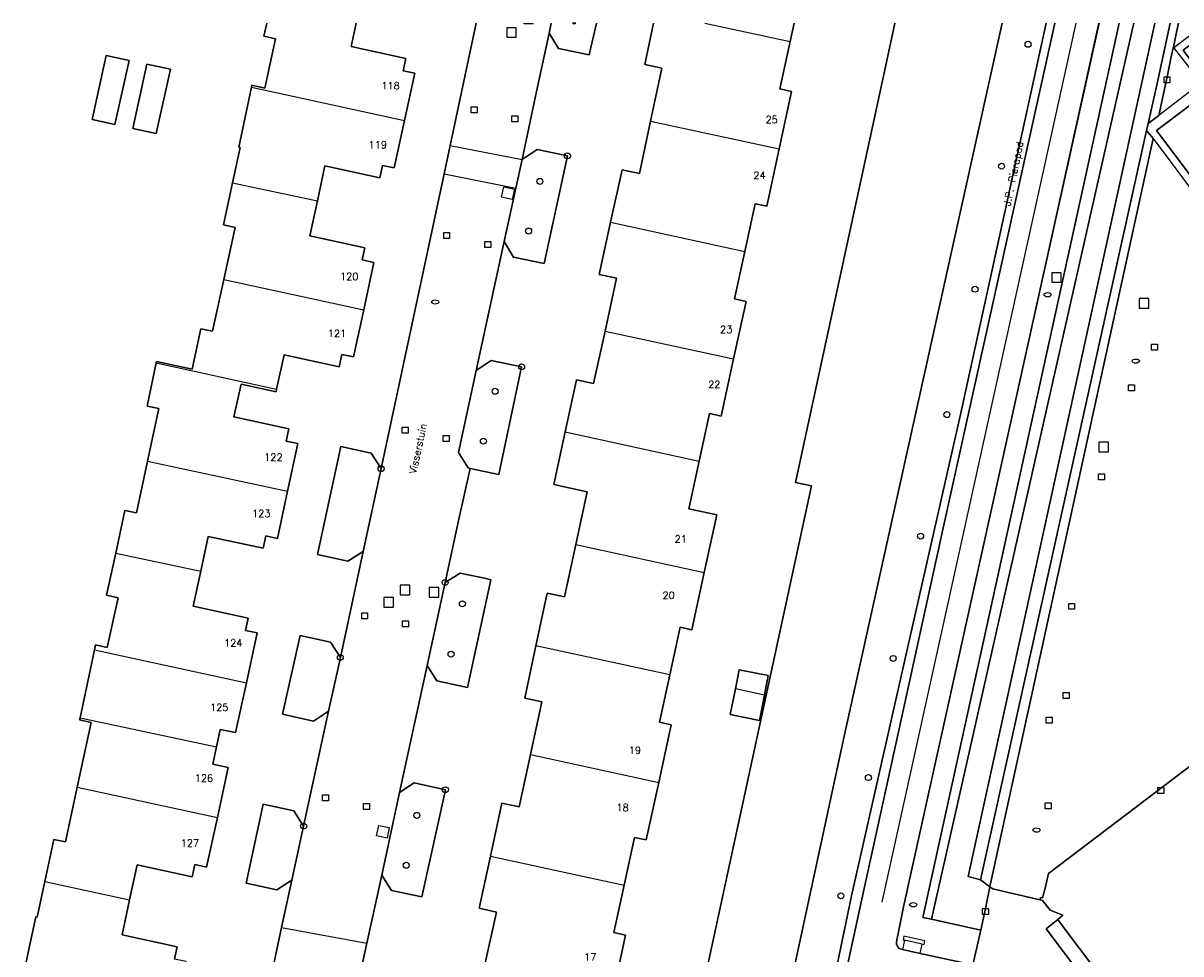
# Model space of a CAD drawing. Header units: metres. Extents: x 108000 to 109000, y 423000 to 423600.
# Tile 47 of 88: x 108437 to 108534, y 423522 to 423600. Entities that reach past the tile are written whole.
import ezdxf

# ---------------------------------------------------------------- set-up
doc = ezdxf.new("R2010")
doc.units = ezdxf.units.M
doc.header["$MEASUREMENT"] = 0
for name, color, linetype in [('brandkraan _ -put', 10, 'Continuous'), ('Erf', 10, 'Continuous'), ('Fietspad', 10, 'Continuous'), ('gesloten verharding', 10, 'Continuous'), ('groenvoorziening', 10, 'Continuous'), ('Hek', 10, 'Continuous'), ('Huisnummers', 10, 'Continuous'), ('inspectie- _rioolput', 10, 'Continuous'), ('kolk', 10, 'Continuous'), ('loofbos', 10, 'Continuous'), ('oever_ slootkant', 10, 'Continuous'), ('onverhard', 10, 'Continuous'), ('open verharding', 10, 'Continuous'), ('Openbare_ruimtenaam', 10, 'Continuous'), ('pand', 10, 'Continuous'), ('vegetatieobject', 10, 'Continuous'), ('Voetpad', 10, 'Continuous'), ('waterleidingput', 10, 'Continuous'), ('waterloop_ sloot', 10, 'Continuous'), ('Wegmarkering', 10, 'Continuous'), ('Woonerf', 10, 'Continuous')]:
    doc.layers.add(name, color=color, linetype=linetype)
doc.styles.get("Standard").update_dxf_attribs({"font": 'txt.shx'})

# ---------------------------------------------------------------- blocks, each defined once
blk = doc.blocks.new('308_ACAD_1_FMEBLOCK35')
at = {"layer": 'open verharding', "color": 255}
for points in [[(-22.875, 5.43), (-15.099, -4.941), (-3.163, 4.065), (11.293, -15.095), (22.875, -6.533), (22.193, -5.623), (9.959, 10.704), (6.638, 15.095)], [(-18.389, 15.095), (-21.144, 13.027), (-20.985, 12.827), (-18.834, 10.108), (-19.231, 9.802), (-22.387, 7.374)]]:
    blk.add_lwpolyline(points, dxfattribs=at)
blk = doc.blocks.new('308_ACAD_1_FMEBLOCK48')
at = {"layer": 'Erf', "color": 52, "true_color": 0xd2d200}
for points in [[(4.19, 72.804), (3.599, 70.141), (1.032, 70.683), (0.229, 71.974), (-0.909, 66.694), (-2.033, 61.382), (-0.759, 62.233), (1.766, 61.687), (-0.172, 52.666), (-2.735, 53.209), (-3.536, 54.526), (-5.871, 43.714), (-4.615, 44.561), (-2.065, 44.026), (-3.982, 35.002), (-6.384, 35.521), (-7.325, 31.274), (-8.477, 25.958), (-7.206, 26.749), (-5.164, 26.318), (-4.642, 26.184), (-6.612, 17.158), (-9.168, 17.723), (-9.993, 19), (-12.289, 8.367), (-11.056, 9.179), (-8.457, 8.604), (-10.437, -0.369), (-12.976, 0.169), (-13.785, 1.446), (-15.028, -4.237), (-16.126, -9.253)], [(-1.776, -70.047), (-1.219, -67.484), (-1.056, -66.732), (1.799, -53.577), (3.714, -44.839), (1.049, -44.254), (1.479, -42.294), (4.144, -42.878), (5.661, -35.954), (6.987, -36.234), (22.225, 34.053), (20.882, 34.347), (28.491, 69.541), (29.195, 72.804)]]:
    blk.add_lwpolyline(points, dxfattribs=at)
blk = doc.blocks.new('308_ACAD_1_FMEBLOCK49')
at = {"layer": 'Erf', "color": 52, "true_color": 0xd2d200}
for points in [[(21.044, 71.203), (20.715, 69.673), (19.862, 65.698), (20.841, 65.488), (19.801, 60.678), (18.761, 55.869), (17.784, 56.082), (16.911, 52.076), (16.046, 48.109), (17.023, 47.896), (15.986, 43.095), (14.948, 38.291), (13.971, 38.505), (13.098, 34.514), (12.226, 30.529), (14.572, 30.016), (13.525, 25.204), (12.479, 20.396), (11.504, 20.607), (10.644, 16.631), (9.783, 12.653), (10.758, 12.442), (9.711, 7.623), (8.665, 2.805), (7.688, 3.017), (6.821, -0.984), (5.961, -4.952), (6.938, -5.164), (5.892, -9.972)], [(-4.854, -7.634), (-3.889, -3.234), (-5.331, -2.918), (-4.389, 1.445), (-3.43, 5.884), (-1.986, 5.569), (-1.03, 9.956), (-0.068, 14.369), (-1.512, 14.684), (-0.573, 19.057), (0.372, 23.461), (1.817, 23.147), (2.771, 27.542), (3.731, 31.964), (0.919, 32.574), (1.87, 36.971), (2.813, 41.332), (4.26, 41.018), (5.216, 45.422), (6.173, 49.834), (4.726, 50.148), (5.681, 54.524), (6.641, 58.922), (8.088, 58.611), (9.033, 63.007)], [(9.033, 63.007), (9.985, 67.431), (8.538, 67.742), (9.282, 71.203)]]:
    blk.add_lwpolyline(points, dxfattribs=at)
blk = doc.blocks.new('308_ACAD_1_FMEBLOCK54')
at = {"layer": 'Erf', "color": 52, "true_color": 0xd2d200}
for points in [[(-11.912, -10.995), (-10.852, -6.048), (-10.733, -6.065), (-10.098, -3.1), (-9.34, 0.435), (-8.365, 0.225), (-7.377, 4.821), (-6.214, 10.229), (-7.189, 10.439), (-7.15, 10.622), (-5.938, 16.318), (-5.851, 16.729), (-4.874, 16.51), (-3.944, 20.662), (-4.921, 20.881), (-4.163, 24.422), (-3.399, 27.988), (-2.422, 27.777), (-1.484, 32.128), (-0.538, 36.513), (-1.515, 36.724), (-0.766, 40.34), (-0.743, 40.45), (2.253, 39.829), (2.983, 43.206), (3.956, 42.996), (4.893, 47.334), (5.836, 51.697), (4.862, 51.907), (5.624, 55.434), (6.261, 58.379), (6.144, 58.404), (7.219, 63.422), (7.256, 63.595), (8.331, 63.361), (9.23, 67.497), (8.252, 67.71), (8.488, 68.796)], [(15.974, 68.796), (15.55, 66.829), (20.142, 65.839), (19.922, 64.817), (20.895, 64.607), (20.032, 60.637), (19.17, 56.67), (18.194, 56.879), (17.974, 55.854), (13.367, 56.842), (12.739, 53.909), (12.11, 50.976), (16.717, 49.988), (16.497, 48.963), (17.473, 48.754), (16.617, 44.799), (15.762, 40.845), (14.776, 41.059), (14.551, 40.023), (9.953, 41.032), (9.322, 38.156), (9.269, 37.915), (6.346, 38.557), (5.747, 35.829), (10.345, 34.82), (10.121, 33.797), (11.095, 33.583), (10.243, 29.613), (9.392, 25.643), (8.416, 25.853), (8.195, 24.828), (3.588, 25.819), (2.958, 22.89), (2.328, 19.962), (6.935, 18.971), (6.715, 17.946), (7.691, 17.736), (6.785, 13.558), (5.878, 9.38), (4.603, 9.651), (4.292, 8.188), (3.982, 6.731), (5.257, 6.46), (4.353, 2.282), (3.448, -1.896), (2.475, -1.676), (2.244, -2.697), (-2.363, -1.703), (-2.995, -4.632), (-3.626, -7.56), (0.981, -8.553), (0.76, -9.578)]]:
    blk.add_lwpolyline(points, dxfattribs=at)
blk = doc.blocks.new('308_ACAD_1_FMEBLOCK73')
at = {"layer": 'Voetpad', "color": 255}
for points in [[(7.631, 39.436), (2.977, 18.408), (-8.745, -34.558), (-9.332, -37.488), (-9.33, -37.703), (-9.249, -37.898), (-9.103, -38.05), (-8.818, -38.149)], [(-7.348, -38.477), (-2.937, -39.437), (-2.277, -36.528), (-6.396, -35.614), (-7.127, -35.452), (9.332, 39.436)]]:
    blk.add_lwpolyline(points, dxfattribs=at)

msp = doc.modelspace()

# ---------------------------------------------------------------- linework, layer by layer
at = {"layer": 'brandkraan _ -put', "color": 5}
for centre in [(108471.869, 423576.654), (108523.161, 423577.255), (108530.543, 423571.698), (108522.235, 423532.423), (108511.905, 423526.17)]:
    msp.add_ellipse(centre, major_axis=(0.3, 0), ratio=0.583333, dxfattribs=at)
at = {"layer": 'Erf', "color": 52, "true_color": 0xd2d200}
for points in [[(108457.953, 423519.392), (108459.002, 423524.257), (108459.86, 423528.239), (108458.6, 423527.425), (108456.042, 423527.974), (108457.465, 423534.588), (108460.016, 423534.042), (108460.843, 423532.754), (108462.939, 423542.376), (108461.666, 423541.539), (108459.079, 423542.126), (108460.54, 423548.717), (108463.094, 423548.166), (108463.918, 423546.877), (108465.826, 423555.759), (108464.56, 423554.941), (108462.006, 423555.512), (108463.946, 423564.534), (108466.501, 423563.976), (108467.331, 423562.695), (108472.609, 423587.382), (108473.118, 423589.766), (108475.306, 423600)], [(108444.304, 423597.3), (108446.219, 423596.882), (108445.044, 423591.507), (108443.129, 423591.925), (108444.304, 423597.3)], [(108449.679, 423596.144), (108448.5, 423590.751), (108446.529, 423591.182), (108447.704, 423596.557), (108449.679, 423596.144)], [(108497.009, 423544.241), (108497.328, 423545.849), (108499.762, 423545.366), (108499.434, 423543.716), (108499.017, 423541.611), (108496.584, 423542.094), (108497.009, 423544.241)]]:
    msp.add_lwpolyline(points, dxfattribs=at)
at = {"layer": 'Fietspad', "color": 255}
for points in [[(108523.752, 423600), (108514.433, 423557.842), (108507.586, 423526.639), (108504.885, 423514.161), (108499.105, 423486.663), (108492.716, 423456.397), (108491.587, 423451.046), (108495.131, 423450.288)], [(108516.53, 423519.43), (108516.896, 423521.127), (108512.485, 423522.087), (108511.614, 423522.281), (108511.015, 423522.415), (108510.73, 423522.514), (108510.584, 423522.666), (108510.503, 423522.861), (108510.501, 423523.076), (108511.088, 423526.006), (108522.81, 423578.972), (108527.463, 423600)]]:
    msp.add_lwpolyline(points, dxfattribs=at)
at = {"layer": 'gesloten verharding', "color": 255}
for points in [[(108522.522, 423526.586), (108522.155, 423526.67), (108521.567, 423526.804), (108520.709, 423527.001), (108519.851, 423527.197), (108518.565, 423527.492), (108518.318, 423527.679), (108518.253, 423527.382), (108517.956, 423525.865), (108517.556, 423524.036), (108516.896, 423521.127)], [(108535.212, 423507.934), (108533.687, 423509.965), (108531.909, 423512.334), (108527.381, 423518.366), (108523.029, 423524.164), (108524.017, 423524.922), (108524.428, 423525.3), (108523.871, 423525.523), (108523.382, 423525.718), (108522.725, 423526.539), (108522.522, 423526.586)]]:
    msp.add_lwpolyline(points, dxfattribs=at)
at = {"layer": 'groenvoorziening', "color": 3}
for points in [[(108523.037, 423600), (108515.875, 423567.214), (108511.226, 423546.798), (108506.745, 423526.919), (108502.479, 423506.477), (108496.067, 423476.075), (108491.713, 423458.707), (108491.45, 423458.239), (108491.064, 423457.7), (108490.616, 423457.211), (108490.094, 423456.768), (108490.701, 423454.286), (108491.209, 423456.736), (108492.716, 423456.397), (108499.105, 423486.663), (108504.885, 423514.161), (108507.586, 423526.639), (108514.433, 423557.842), (108523.752, 423600)], [(108529.165, 423600), (108512.706, 423525.112), (108513.437, 423524.95), (108530.241, 423599.402), (108530.372, 423600)], [(108565.094, 423600), (108564.491, 423599.543), (108581.241, 423577.379), (108583.549, 423574.325), (108583.415, 423574.234), (108568.5, 423562.997), (108566.543, 423561.524), (108556.705, 423554.119), (108542.655, 423543.529), (108541.856, 423542.926), (108541.151, 423542.391), (108523.229, 423528.785), (108522.958, 423527.546), (108522.739, 423526.762), (108522.57, 423526.771), (108522.522, 423526.586), (108522.725, 423526.539), (108523.382, 423525.718), (108523.871, 423525.523), (108524.428, 423525.3), (108524.017, 423524.922), (108524.55, 423524.215), (108589.396, 423438.195)], [(108531.991, 423590.335), (108531.453, 423591.017), (108517.551, 423528.261), (108518.318, 423527.679), (108518.347, 423527.813), (108531.991, 423590.335)]]:
    msp.add_lwpolyline(points, dxfattribs=at)
at = {"layer": 'Hek', "color": 30}
for points in [[(108533.432, 423600), (108532.323, 423594.942), (108531.584, 423591.605), (108531.453, 423591.017), (108517.551, 423528.261), (108518.318, 423527.679), (108518.565, 423527.492), (108519.851, 423527.197), (108520.709, 423527.001), (108521.567, 423526.804), (108522.155, 423526.67), (108522.522, 423526.586), (108522.725, 423526.539), (108523.382, 423525.718), (108523.871, 423525.523), (108524.428, 423525.3)], [(108524.55, 423524.215), (108524.017, 423524.922), (108524.428, 423525.3)]]:
    msp.add_lwpolyline(points, dxfattribs=at)
at = {"layer": 'inspectie- _rioolput', "color": 30}
for p, q in [((108479.275, 423600), (108479.275, 423599.961)), ((108479.275, 423599.961), (108480.075, 423599.961)), ((108480.075, 423599.961), (108480.075, 423600)), ((108478.656, 423599.616), (108477.856, 423599.616)), ((108477.856, 423599.616), (108477.856, 423598.816)), ((108478.656, 423598.816), (108478.656, 423599.616)), ((108477.856, 423598.816), (108478.656, 423598.816)), ((108524.3, 423579.096), (108523.5, 423579.096)), ((108523.5, 423579.096), (108523.5, 423578.296)), ((108524.3, 423578.296), (108524.3, 423579.096)), ((108523.5, 423578.296), (108524.3, 423578.296)), ((108531.639, 423576.934), (108530.839, 423576.934)), ((108530.839, 423576.934), (108530.839, 423576.134)), ((108531.639, 423576.134), (108531.639, 423576.934)), ((108530.839, 423576.134), (108531.639, 423576.134)), ((108528.258, 423564.901), (108527.458, 423564.901)), ((108527.458, 423564.901), (108527.458, 423564.101)), ((108527.458, 423564.101), (108528.258, 423564.101)), ((108528.258, 423564.101), (108528.258, 423564.901)), ((108469.727, 423552.921), (108468.927, 423552.921)), ((108468.927, 423552.921), (108468.927, 423552.121)), ((108469.727, 423552.121), (108469.727, 423552.921)), ((108472.161, 423552.735), (108471.361, 423552.735)), ((108471.361, 423552.735), (108471.361, 423551.935)), ((108472.161, 423551.935), (108472.161, 423552.735)), ((108468.369, 423551.888), (108467.569, 423551.888)), ((108467.569, 423551.888), (108467.569, 423551.088)), ((108468.369, 423551.088), (108468.369, 423551.888)), ((108468.927, 423552.121), (108469.727, 423552.121)), ((108471.361, 423551.935), (108472.161, 423551.935)), ((108467.569, 423551.088), (108468.369, 423551.088))]:
    msp.add_line(p, q, dxfattribs=at)
at = {"layer": 'kolk', "color": 30, "true_color": 0xf07a00}
for p, q in [((108532.91, 423594.996), (108532.91, 423595.496)), ((108532.91, 423595.496), (108533.41, 423595.496)), ((108533.41, 423595.496), (108533.41, 423594.996)), ((108533.41, 423594.996), (108532.91, 423594.996)), ((108474.871, 423592.493), (108474.871, 423592.993)), ((108474.871, 423592.993), (108475.371, 423592.993)), ((108475.371, 423592.493), (108474.871, 423592.493)), ((108475.371, 423592.993), (108475.371, 423592.493)), ((108478.29, 423591.73), (108478.29, 423592.23)), ((108478.29, 423592.23), (108478.79, 423592.23)), ((108478.79, 423592.23), (108478.79, 423591.73)), ((108478.79, 423591.73), (108478.29, 423591.73)), ((108472.574, 423581.968), (108472.574, 423582.468)), ((108472.574, 423582.468), (108473.074, 423582.468)), ((108473.074, 423582.468), (108473.074, 423581.968)), ((108473.074, 423581.968), (108472.574, 423581.968)), ((108476.014, 423581.226), (108476.014, 423581.726)), ((108476.014, 423581.726), (108476.514, 423581.726)), ((108476.514, 423581.726), (108476.514, 423581.226)), ((108476.514, 423581.226), (108476.014, 423581.226)), ((108531.866, 423572.603), (108531.866, 423573.103)), ((108531.866, 423573.103), (108532.366, 423573.103)), ((108532.366, 423573.103), (108532.366, 423572.603)), ((108532.366, 423572.603), (108531.866, 423572.603)), ((108469.086, 423565.671), (108469.086, 423566.171)), ((108469.086, 423566.171), (108469.586, 423566.171)), ((108469.586, 423566.171), (108469.586, 423565.671)), ((108469.586, 423565.671), (108469.086, 423565.671)), ((108472.527, 423564.963), (108472.527, 423565.463)), ((108472.527, 423565.463), (108473.027, 423565.463)), ((108473.027, 423564.963), (108472.527, 423564.963)), ((108473.027, 423565.463), (108473.027, 423564.963)), ((108527.417, 423561.755), (108527.417, 423562.255)), ((108527.417, 423562.255), (108527.917, 423562.255)), ((108527.917, 423562.255), (108527.917, 423561.755)), ((108527.917, 423561.755), (108527.417, 423561.755)), ((108524.923, 423550.911), (108524.923, 423551.411)), ((108524.923, 423551.411), (108525.423, 423551.411)), ((108525.423, 423551.411), (108525.423, 423550.911)), ((108465.706, 423550.115), (108465.706, 423550.615)), ((108465.706, 423550.615), (108466.206, 423550.615)), ((108466.206, 423550.615), (108466.206, 423550.115)), ((108525.423, 423550.911), (108524.923, 423550.911)), ((108466.206, 423550.115), (108465.706, 423550.115)), ((108469.127, 423549.435), (108469.127, 423549.935)), ((108469.127, 423549.935), (108469.627, 423549.935)), ((108469.627, 423549.935), (108469.627, 423549.435)), ((108469.627, 423549.435), (108469.127, 423549.435)), ((108523.049, 423541.387), (108523.049, 423541.887)), ((108523.049, 423541.887), (108523.549, 423541.887)), ((108523.549, 423541.887), (108523.549, 423541.387)), ((108523.549, 423541.387), (108523.049, 423541.387)), ((108532.4, 423535.495), (108532.4, 423535.995)), ((108532.4, 423535.995), (108532.9, 423535.995)), ((108532.9, 423535.995), (108532.9, 423535.495)), ((108462.435, 423534.881), (108462.435, 423535.381)), ((108462.435, 423535.381), (108462.935, 423535.381)), ((108462.935, 423535.381), (108462.935, 423534.881)), ((108532.9, 423535.495), (108532.4, 423535.495)), ((108462.935, 423534.881), (108462.435, 423534.881)), ((108465.852, 423534.157), (108465.852, 423534.657)), ((108465.852, 423534.657), (108466.352, 423534.657)), ((108466.352, 423534.157), (108465.852, 423534.157)), ((108466.352, 423534.657), (108466.352, 423534.157)), ((108522.956, 423534.211), (108522.956, 423534.711)), ((108522.956, 423534.711), (108523.456, 423534.711)), ((108523.456, 423534.211), (108522.956, 423534.211)), ((108523.456, 423534.711), (108523.456, 423534.211)), ((108517.706, 423525.365), (108517.706, 423525.865)), ((108517.706, 423525.865), (108518.206, 423525.865)), ((108518.206, 423525.365), (108517.706, 423525.365)), ((108518.206, 423525.865), (108518.206, 423525.365))]:
    msp.add_line(p, q, dxfattribs=at)
at = {"layer": 'loofbos', "color": 94, "true_color": 0x009600}
msp.add_lwpolyline([(108530.372, 423600), (108530.241, 423599.402), (108513.437, 423524.95), (108517.556, 423524.036), (108517.956, 423525.865), (108518.253, 423527.382), (108518.318, 423527.679), (108517.551, 423528.261), (108516.512, 423528.532), (108532.143, 423600)], dxfattribs=at)
at = {"layer": 'oever_ slootkant', "color": 92, "true_color": 0x00c300}
for points in [[(108519.348, 423600), (108506.161, 423540.53), (108501.974, 423521.125), (108501.674, 423519.838), (108499.952, 423512.465), (108497.458, 423501.441), (108493.925, 423485.045), (108493.344, 423479.979), (108492.39, 423475.482), (108491.739, 423472.733), (108491.406, 423470.388), (108490.887, 423467.836), (108490.759, 423465.983), (108489.906, 423462.98), (108490.468, 423461.989), (108489.305, 423461.361), (108488.879, 423462.139), (108488.8, 423462.054)], [(108490.094, 423456.768), (108490.616, 423457.211), (108491.064, 423457.7), (108491.45, 423458.239), (108491.713, 423458.707), (108496.067, 423476.075), (108502.479, 423506.477), (108506.745, 423526.919), (108511.226, 423546.798), (108515.875, 423567.214), (108523.037, 423600)]]:
    msp.add_lwpolyline(points, dxfattribs=at)
at = {"layer": 'onverhard', "color": 255}
for points in [[(108481.579, 423600), (108481.4, 423599.17), (108482.203, 423597.879), (108484.77, 423597.337), (108485.361, 423600)], [(108532.143, 423600), (108516.512, 423528.532), (108517.551, 423528.261), (108531.453, 423591.017), (108531.584, 423591.605)], [(108531.584, 423591.605), (108532.323, 423594.942), (108533.432, 423600)], [(108531.584, 423591.605), (108532.48, 423592.279), (108533.16, 423595.496), (108533.578, 423597.468), (108533.72, 423598.142), (108533.964, 423599.241), (108534.132, 423600)], [(108482.937, 423588.883), (108480.412, 423589.429), (108479.138, 423588.578), (108478.606, 423586.176), (108477.635, 423581.722), (108478.436, 423580.405), (108480.999, 423579.862), (108482.937, 423588.883)], [(108479.106, 423571.222), (108476.556, 423571.757), (108475.3, 423570.91), (108473.814, 423564.051), (108474.622, 423562.759), (108474.787, 423562.717), (108477.189, 423562.198), (108479.106, 423571.222)], [(108467.331, 423562.695), (108466.501, 423563.976), (108463.946, 423564.534), (108462.006, 423555.512), (108464.56, 423554.941), (108465.826, 423555.759), (108467.331, 423562.695)], [(108472.694, 423553.154), (108471.178, 423546.196), (108472.003, 423544.919), (108474.559, 423544.354), (108476.529, 423553.38), (108476.007, 423553.514), (108473.965, 423553.945), (108472.694, 423553.154)], [(108463.918, 423546.877), (108463.094, 423548.166), (108460.54, 423548.717), (108459.079, 423542.126), (108461.666, 423541.539), (108462.939, 423542.376), (108463.918, 423546.877)], [(108472.714, 423535.8), (108470.115, 423536.375), (108468.882, 423535.563), (108467.386, 423528.642), (108468.195, 423527.365), (108470.734, 423526.827), (108472.714, 423535.8)], [(108460.843, 423532.754), (108460.016, 423534.042), (108457.465, 423534.588), (108456.042, 423527.974), (108458.6, 423527.425), (108459.86, 423528.239), (108460.843, 423532.754)], [(108589.396, 423438.195), (108524.55, 423524.215), (108524.017, 423524.922), (108523.029, 423524.164), (108527.381, 423518.366), (108531.909, 423512.334), (108533.687, 423509.965), (108535.212, 423507.934)]]:
    msp.add_lwpolyline(points, dxfattribs=at)
at = {"layer": 'open verharding', "color": 255}
for points in [[(108559.999, 423600), (108576.102, 423578.573), (108566.536, 423571.42), (108551.953, 423590.864), (108539.451, 423581.488), (108532.268, 423591.019), (108536.924, 423594.503), (108536.356, 423595.262), (108534.508, 423597.732), (108537.54, 423600)], [(108534.132, 423600), (108533.964, 423599.241), (108533.72, 423598.142), (108533.578, 423597.468), (108533.16, 423595.496), (108532.48, 423592.279)], [(108531.991, 423590.335), (108518.347, 423527.813), (108518.318, 423527.679), (108518.565, 423527.492), (108519.851, 423527.197), (108520.709, 423527.001), (108521.567, 423526.804), (108522.155, 423526.67), (108522.522, 423526.586), (108522.57, 423526.771), (108522.739, 423526.762), (108522.958, 423527.546), (108523.229, 423528.785), (108541.151, 423542.391), (108541.856, 423542.926), (108542.655, 423543.529), (108556.705, 423554.119), (108566.543, 423561.524), (108568.5, 423562.997), (108583.415, 423574.234), (108583.549, 423574.325), (108581.241, 423577.379), (108564.491, 423599.543)], [(108532.48, 423592.279), (108531.584, 423591.605), (108531.453, 423591.017), (108531.991, 423590.335)]]:
    msp.add_lwpolyline(points, dxfattribs=at)
at = {"layer": 'pand', "color": 1}
for p, q in [((108494.461, 423600), (108501.59, 423598.47)), ((108501.59, 423598.47), (108501.918, 423600)), ((108456.482, 423594.626), (108469.295, 423591.841)), ((108489.908, 423591.804), (108500.676, 423589.475)), ((108454.887, 423586.638), (108462.002, 423585.113)), ((108486.556, 423583.321), (108497.786, 423580.873)), ((108454.156, 423578.538), (108465.88, 423576.003)), ((108486.091, 423574.219), (108496.861, 423571.892)), ((108448.497, 423571.544), (108458.585, 423569.36)), ((108482.745, 423565.768), (108493.973, 423563.311)), ((108447.779, 423563.332), (108459.506, 423560.817)), ((108483.646, 423556.339), (108494.4, 423554.001)), ((108445.1, 423555.626), (108452.221, 423554.094)), ((108443.325, 423547.522), (108442.113, 423541.826)), ((108443.325, 423547.522), (108456.048, 423544.762)), ((108491.519, 423545.428), (108480.302, 423547.854)), ((108499.434, 423543.716), (108497.009, 423544.241)), ((108442.113, 423541.826), (108453.555, 423539.392)), ((108479.845, 423538.753), (108490.586, 423536.42)), ((108441.886, 423536.025), (108453.616, 423533.486)), ((108476.486, 423530.242), (108487.696, 423527.813)), ((108439.165, 423528.104), (108446.268, 423526.572))]:
    msp.add_line(p, q, dxfattribs=at)
for points in [[(108457.751, 423600), (108457.515, 423598.914), (108458.493, 423598.701), (108457.594, 423594.565), (108456.519, 423594.799), (108456.482, 423594.626)], [(108469.295, 423591.841), (108470.158, 423595.811), (108469.185, 423596.021), (108469.405, 423597.043), (108464.813, 423598.033), (108465.237, 423600)], [(108490.157, 423600), (108489.413, 423596.539), (108490.86, 423596.228), (108489.908, 423591.804)], [(108537.54, 423600), (108534.508, 423597.732), (108536.356, 423595.262), (108536.924, 423594.503), (108532.268, 423591.019), (108539.451, 423581.488), (108551.953, 423590.864), (108566.536, 423571.42), (108576.102, 423578.573), (108559.999, 423600)], [(108500.676, 423589.475), (108501.716, 423594.285), (108500.737, 423594.495), (108501.59, 423598.47)], [(108443.129, 423591.925), (108445.044, 423591.507), (108446.219, 423596.882), (108444.304, 423597.3), (108443.129, 423591.925)], [(108446.529, 423591.182), (108448.5, 423590.751), (108449.679, 423596.144), (108447.704, 423596.557), (108446.529, 423591.182)], [(108456.482, 423594.626), (108455.407, 423589.608), (108455.524, 423589.583), (108454.887, 423586.638)], [(108462.002, 423585.113), (108462.63, 423588.046), (108467.237, 423587.058), (108467.457, 423588.083), (108468.433, 423587.874), (108469.295, 423591.841)], [(108489.908, 423591.804), (108488.963, 423587.408), (108487.516, 423587.719), (108486.556, 423583.321)], [(108497.786, 423580.873), (108498.659, 423584.879), (108499.636, 423584.666), (108500.676, 423589.475)], [(108454.887, 423586.638), (108454.125, 423583.111), (108455.099, 423582.901), (108454.156, 423578.538)], [(108465.88, 423576.003), (108466.736, 423579.958), (108465.76, 423580.167), (108465.98, 423581.192), (108461.373, 423582.18), (108462.002, 423585.113)], [(108486.556, 423583.321), (108485.601, 423578.945), (108487.048, 423578.631), (108486.091, 423574.219)], [(108496.861, 423571.892), (108497.898, 423576.693), (108496.921, 423576.906), (108497.786, 423580.873)], [(108454.156, 423578.538), (108453.219, 423574.2), (108452.246, 423574.41), (108451.516, 423571.033), (108448.52, 423571.654), (108448.497, 423571.544)], [(108458.585, 423569.36), (108459.216, 423572.236), (108463.814, 423571.227), (108464.039, 423572.263), (108465.025, 423572.049), (108465.88, 423576.003)], [(108486.091, 423574.219), (108485.135, 423569.815), (108483.688, 423570.129), (108482.745, 423565.768)], [(108493.973, 423563.311), (108494.846, 423567.302), (108495.823, 423567.088), (108496.861, 423571.892)], [(108448.497, 423571.544), (108447.748, 423567.928), (108448.725, 423567.717), (108447.779, 423563.332)], [(108459.506, 423560.817), (108460.358, 423564.787), (108459.384, 423565.001), (108459.608, 423566.024), (108455.01, 423567.033), (108455.609, 423569.761), (108458.532, 423569.119), (108458.585, 423569.36)], [(108482.745, 423565.768), (108481.794, 423561.371), (108484.606, 423560.761), (108483.646, 423556.339)], [(108447.779, 423563.332), (108446.841, 423558.981), (108445.864, 423559.192), (108445.1, 423555.626)], [(108494.4, 423554.001), (108495.447, 423558.813), (108493.101, 423559.326), (108493.973, 423563.311)], [(108452.221, 423554.094), (108452.851, 423557.023), (108457.458, 423556.032), (108457.679, 423557.057), (108458.655, 423556.847), (108459.506, 423560.817)], [(108483.646, 423556.339), (108482.692, 423551.944), (108481.247, 423552.258), (108480.302, 423547.854)], [(108445.1, 423555.626), (108444.342, 423552.085), (108445.319, 423551.866), (108444.389, 423547.714), (108443.412, 423547.933), (108443.325, 423547.522)], [(108456.048, 423544.762), (108456.954, 423548.94), (108455.978, 423549.15), (108456.198, 423550.175), (108451.591, 423551.166), (108452.221, 423554.094)], [(108491.519, 423545.428), (108492.379, 423549.404), (108493.354, 423549.193), (108494.4, 423554.001)], [(108480.302, 423547.854), (108479.363, 423543.481), (108480.807, 423543.166), (108479.845, 423538.753)], [(108499.434, 423543.716), (108499.762, 423545.366), (108497.328, 423545.849), (108497.009, 423544.241)], [(108453.555, 423539.392), (108453.866, 423540.855), (108455.141, 423540.584), (108456.048, 423544.762)], [(108490.586, 423536.42), (108491.633, 423541.239), (108490.658, 423541.45), (108491.519, 423545.428)], [(108497.009, 423544.241), (108496.584, 423542.094), (108499.017, 423541.611), (108499.434, 423543.716)], [(108442.113, 423541.826), (108442.074, 423541.643), (108443.049, 423541.433), (108441.886, 423536.025)], [(108453.616, 423533.486), (108454.52, 423537.664), (108453.245, 423537.935), (108453.555, 423539.392)], [(108479.845, 423538.753), (108478.889, 423534.366), (108477.445, 423534.681), (108476.486, 423530.242)], [(108441.886, 423536.025), (108440.898, 423531.429), (108439.923, 423531.639), (108439.165, 423528.104)], [(108487.696, 423527.813), (108488.563, 423531.814), (108489.54, 423531.602), (108490.586, 423536.42)], [(108446.268, 423526.572), (108446.9, 423529.501), (108451.507, 423528.507), (108451.738, 423529.528), (108452.711, 423529.308), (108453.616, 423533.486)], [(108476.486, 423530.242), (108475.544, 423525.879), (108476.986, 423525.563), (108476.021, 423521.163)], [(108439.165, 423528.104), (108438.53, 423525.139), (108438.411, 423525.156), (108437.351, 423520.209)], [(108486.767, 423518.825), (108487.813, 423523.633), (108486.836, 423523.845), (108487.696, 423527.813)], [(108450.143, 423517.449), (108450.999, 423521.415), (108450.023, 423521.626), (108450.244, 423522.651), (108445.637, 423523.644), (108446.268, 423526.572)]]:
    msp.add_lwpolyline(points, dxfattribs=at)
at = {"layer": 'vegetatieobject', "color": 3}
msp.add_lwpolyline([(108483.355, 423600, 0.318311), (108483.645, 423600)], format="xyb", close=True, dxfattribs=at)
for centre in [(108521.519, 423598.231), (108482.937, 423588.883), (108519.298, 423588.023), (108480.631, 423586.752), (108479.686, 423582.59), (108517.083, 423577.716), (108479.106, 423571.222), (108476.886, 423569.17), (108514.725, 423567.214), (108475.901, 423564.994), (108467.331, 423562.695), (108512.522, 423557.042), (108472.694, 423553.154), (108474.14, 423551.375), (108463.918, 423546.877), (108473.19, 423547.152), (108510.226, 423546.798), (108508.146, 423536.821), (108472.714, 423535.8), (108460.843, 423532.754), (108470.326, 423533.652), (108469.433, 423529.476), (108505.845, 423526.919)]:
    msp.add_circle(centre, 0.25, dxfattribs=at)
at = {"layer": 'Voetpad', "color": 255}
for p, q in [((108511.184, 423523.214), (108511.015, 423522.415)), ((108512.652, 423522.876), (108511.184, 423523.214)), ((108512.485, 423522.087), (108512.652, 423522.876))]:
    msp.add_line(p, q, dxfattribs=at)
for points in [[(108512.652, 423522.876), (108512.812, 423522.84), (108512.875, 423523.143), (108511.119, 423523.538), (108511.063, 423523.242), (108511.184, 423523.214)], [(108511.015, 423522.415), (108511.614, 423522.281), (108512.485, 423522.087)]]:
    msp.add_lwpolyline(points, dxfattribs=at)
at = {"layer": 'waterleidingput', "color": 254, "true_color": 0xd2d2d2}
for p, q in [((108529.931, 423569.219), (108529.931, 423569.719)), ((108529.931, 423569.719), (108530.431, 423569.719)), ((108530.431, 423569.219), (108529.931, 423569.219)), ((108530.431, 423569.719), (108530.431, 423569.219)), ((108524.475, 423543.434), (108524.475, 423543.934)), ((108524.475, 423543.934), (108524.975, 423543.934)), ((108524.975, 423543.934), (108524.975, 423543.434)), ((108524.975, 423543.434), (108524.475, 423543.434))]:
    msp.add_line(p, q, dxfattribs=at)
at = {"layer": 'waterloop_ sloot', "color": 5}
for points in [[(108510.366, 423600), (108509.662, 423596.737), (108502.053, 423561.543), (108503.396, 423561.249), (108488.158, 423490.962)], [(108501.974, 423521.125), (108506.161, 423540.53), (108519.348, 423600)]]:
    msp.add_lwpolyline(points, dxfattribs=at)
at = {"layer": 'Wegmarkering', "color": 255}
msp.add_line((108509.309, 423526.398), (108525.545, 423600), dxfattribs=at)
for points in [[(108477.605, 423586.294), (108478.496, 423586.108), (108478.307, 423585.226), (108477.421, 423585.418), (108477.605, 423586.294)], [(108467.134, 423532.813), (108468.01, 423532.64), (108467.833, 423531.751), (108466.951, 423531.938), (108467.134, 423532.813)]]:
    msp.add_lwpolyline(points, dxfattribs=at)
at = {"layer": 'Woonerf', "color": 52, "true_color": 0xd2d200}
for p, q in [((108475.306, 423600), (108473.118, 423589.766)), ((108473.118, 423589.766), (108472.609, 423587.382)), ((108473.118, 423589.766), (108479.138, 423588.578)), ((108478.606, 423586.176), (108479.138, 423588.578)), ((108472.609, 423587.382), (108478.606, 423586.176)), ((108459.002, 423524.257), (108466.143, 423522.959))]:
    msp.add_line(p, q, dxfattribs=at)
for points in [[(108479.138, 423588.578), (108480.262, 423593.89), (108481.4, 423599.17), (108481.579, 423600)], [(108472.609, 423587.382), (108467.331, 423562.695), (108465.826, 423555.759), (108463.918, 423546.877), (108462.939, 423542.376), (108460.843, 423532.754), (108459.86, 423528.239), (108459.002, 423524.257)], [(108466.143, 423522.959), (108467.386, 423528.642), (108468.882, 423535.563), (108471.178, 423546.196), (108472.694, 423553.154), (108473.846, 423558.47), (108474.787, 423562.717), (108474.622, 423562.759), (108473.814, 423564.051), (108475.3, 423570.91), (108477.635, 423581.722), (108478.606, 423586.176)], [(108459.002, 423524.257), (108457.953, 423519.392), (108457.437, 423517.036)], [(108464.513, 423515.466), (108465.045, 423517.943), (108466.143, 423522.959)]]:
    msp.add_lwpolyline(points, dxfattribs=at)

# ---------------------------------------------------------------- block references
at = {"layer": 'Erf', "color": 52, "true_color": 0xd2d200}
for name, p in [('308_ACAD_1_FMEBLOCK54', (108449.263, 423531.204)), ('308_ACAD_1_FMEBLOCK48', (108481.171, 423527.197)), ('308_ACAD_1_FMEBLOCK49', (108480.875, 423528.797))]:
    msp.add_blockref(name, p, dxfattribs=at)
at = {"layer": 'open verharding', "color": 255}
msp.add_blockref('308_ACAD_1_FMEBLOCK35', (108554.867, 423584.905), dxfattribs=at)
at = {"layer": 'Voetpad', "color": 255}
msp.add_blockref('308_ACAD_1_FMEBLOCK73', (108519.833, 423560.563), dxfattribs=at)

# ---------------------------------------------------------------- texts
at = {"layer": 'Huisnummers', "color": 255}
for s, p in [('118', (108467.349, 423594.462)), ('25', (108499.527, 423591.627)), ('119', (108466.278, 423589.517)), ('24', (108498.516, 423586.955)), ('120', (108463.888, 423578.482)), ('23', (108495.72, 423574.048)), ('121', (108462.866, 423573.731)), ('22', (108494.725, 423569.454)), ('122', (108457.541, 423563.349)), ('123', (108456.522, 423558.64)), ('21', (108491.921, 423556.508)), ('20', (108490.897, 423551.78)), ('124', (108454.173, 423547.799)), ('125', (108453.005, 423542.406)), ('19', (108488.084, 423538.795)), ('126', (108451.719, 423536.469)), ('18', (108487.048, 423534.012)), ('127', (108450.542, 423531.034)), ('17', (108484.337, 423521.495))]:
    msp.add_text(s, height=0.6, dxfattribs=at).set_placement(p)
at = {"layer": 'Openbare_ruimtenaam', "color": 255}
for s, rotation, p in [('J.P. Pierapad', 78.6, (108520.047, 423584.638)), ('Visserstuin', 77.8, (108470.261, 423562.221))]:
    msp.add_text(s, height=0.6, rotation=rotation, dxfattribs=at).set_placement(p)

doc.saveas('drawing.dxf')
